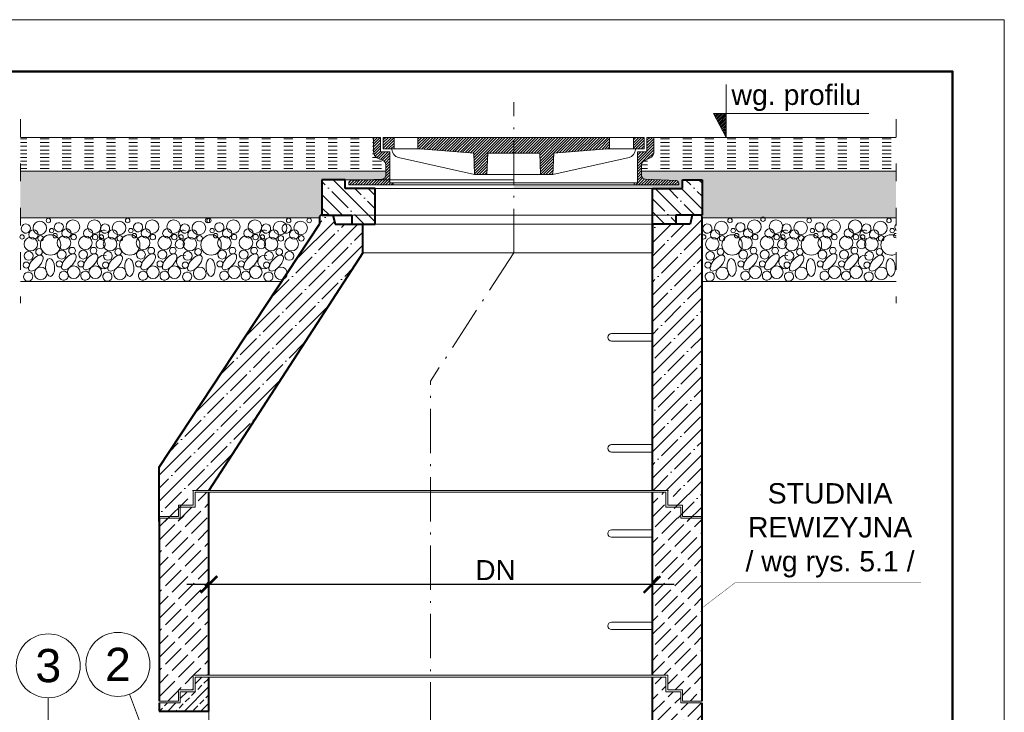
# Model space of a CAD drawing. Header units: millimetres. Extents: x 5531 to 5741, y 3034 to 3331.
# Tile 4 of 4: x 5607 to 5741, y 3237 to 3331. Entities that reach past the tile are written whole.
import ezdxf

# ---------------------------------------------------------------- set-up
doc = ezdxf.new("R2010")
doc.units = ezdxf.units.MM
doc.header["$MEASUREMENT"] = 0
for name, pattern in [('ACAD_ISO03W100', [30, 12, -18]), ('ACAD_ISO10W100', [18.5, 12, -3, 0.5, -3]), ('CENTERX2', [4, 2.5, -0.5, 0.5, -0.5])]:
    doc.linetypes.add(name, pattern=pattern)
doc.layers.get('0').update_dxf_attribs({"lineweight": 13})
doc.layers.get('Defpoints').update_dxf_attribs({"lineweight": 13})
for name, color, linetype, lineweight in [('005', 71, 'Continuous', 13), ('013', 41, 'Continuous', 13), ('04', 22, 'Continuous', 40), ('KONTUR', 82, 'Continuous', 15), ('kreskowanie', 251, 'Continuous', 13), ('opisy', 7, 'Continuous', 13), ('osie', 133, 'CENTERX2', 13)]:
    doc.layers.add(name, color=color, linetype=linetype, lineweight=lineweight)
doc.styles.add('AR', font='arial.ttf')
doc.styles.get("Standard").update_dxf_attribs({"font": 'arial.ttf'})
doc.dimstyles.new('ISO-25', dxfattribs={"dimscale": 2, "dimtxt": 2.5, "dimasz": 3, "dimexe": 4, "dimexo": 0.625, "dimtad": 1, "dimlfac": 10, "dimtxsty": 'Standard', "dimblk": 'ARCHTICK', "dimcen": 2.5, "dimdle": 4, "dimadec": 0, "dimazin": 0, "dimtfac": 1, "dimtmove": 0, "dimatfit": 3, "dimldrblk": 'ARCHTICK', "dimfxl": 1, "dimarcsym": 0})
pattern_1 = [(135, (-370.2225, 65.742), (-1.76776695, -1.76776695), []), (135, (-370.2225, 67.5097), (-1.76776695, -1.76776695), [3.125, -0.625, 0, -0.625])]
pattern_2 = [(45, (-370.2225, 65.742), (-1.76776695, 1.76776695), []), (45, (-368.4547, 65.742), (-1.76776695, 1.76776695), [3.125, -0.625, 0, -0.625])]

# ---------------------------------------------------------------- blocks, each defined once
blk = doc.blocks.new('_ArchTick')
at = {"color": 0, "linetype": 'ByBlock', "const_width": 0.15}
blk.add_lwpolyline([(-0.5, -0.5), (0.5, 0.5)], dxfattribs=at)
blk = doc.blocks.new('*D7')
at = {"layer": 'Defpoints', "color": 0}
for p in [(5632.84, 3259.19), (5692.84, 3259.19), (5632.84, 3254.2)]:
    blk.add_point(p, dxfattribs=at)
at = {"layer": 'opisy', "color": 0, "lineweight": -2}
for p, q in [((5632.84, 3258.25), (5632.84, 3251.2)), ((5692.84, 3258.25), (5692.84, 3251.2)), ((5695.84, 3254.2), (5629.84, 3254.2))]:
    blk.add_line(p, q, dxfattribs=at)
at = {"layer": 'opisy', "color": 0, "lineweight": -2, "xscale": 2.25, "yscale": 2.25, "zscale": 2.25, "rotation": 180}
blk.add_blockref('_ArchTick', (5632.84, 3254.2), dxfattribs=at)
at = {"layer": 'opisy', "color": 0, "lineweight": -2, "xscale": 2.25, "yscale": 2.25, "zscale": 2.25}
blk.add_blockref('_ArchTick', (5692.84, 3254.2), dxfattribs=at)
at = {"layer": 'opisy', "color": 0, "insert": (5671.65, 3256.15), "char_height": 2.7, "attachment_point": 5, "style": 'AR'}
blk.add_mtext('DN', dxfattribs=at)
blk = doc.blocks.new('pokrywa')
at = {"layer": 'kreskowanie'}
h = blk.add_hatch(dxfattribs=at)
h.set_pattern_fill('ANSI31', color=256, scale=0.15, style=0)
h.set_pattern_definition([(45, (-419.2456, -804.1589), (-0.3367596, 0.3367596), [])])
h.paths.add_polyline_path([(-31.58, 6.24, -0.291196), (-31, 5.33), (-31, 2.77, -0.401769), (-31.96, 1.77), (-39.43, 1.45, 0.401769), (-40, 0.85), (-40, 0.43), (-30, 0.43), (-29.22, 0.43), (-29.22, 0.91), (-30, 0.91), (-30, 8.43), (-32.3, 8.43), (-32.3, 11.93), (-34, 11.93), (-34, 8.58, 0.291196), (-32.9, 6.86)])
h.paths.add_polyline_path([(-31.6, 9.13), (-29, 9.13), (-29, 11.93), (-31.6, 11.93)])
h.paths.add_polyline_path([(-23.25, 11.93), (-23.25, 9.13), (-22.66, 9.13), (-13, 8.38), (-13, 11.93)])
h.paths.add_polyline_path([(-13, 11.93), (-13, 8.38), (-9.7, 8.13), (-9.5, 2.93), (-6.5, 2.93), (-6.3, 8.13), (-5, 8.13), (-5, 11.93)])
h.paths.add_polyline_path([(-5, 11.93), (-5, 8.13), (0, 8.13), (0, 11.93)])
h.paths.add_polyline_path([(0, 11.93), (0, 8.13), (5, 8.13), (5, 11.93)])
h.paths.add_polyline_path([(9.7, 8.13), (13, 8.38), (13, 11.93), (5, 11.93), (5, 8.13), (6.3, 8.13), (6.5, 2.93), (9.5, 2.93)])
h.paths.add_polyline_path([(13, 11.93), (13, 8.38), (22.66, 9.13), (23.25, 9.13), (23.25, 11.93)])
h.paths.add_polyline_path([(29, 11.93), (29, 9.13), (31.6, 9.13), (31.6, 11.93)])
h.paths.add_polyline_path([(30, 0.91), (29.22, 0.91), (29.22, 0.43), (30, 0.43), (40, 0.43), (40, 0.85, 0.401769), (39.43, 1.45), (31.96, 1.77, -0.401769), (31, 2.77), (31, 5.33, -0.291196), (31.58, 6.24), (32.9, 6.86, 0.291196), (34, 8.58), (34, 11.93), (32.3, 11.93), (32.3, 8.43), (30, 8.43)])
at = {"layer": '005', "ltscale": 6}
for p, q in [((-34, 8.58), (-34, 11.93)), ((-32.3, 8.43), (-32.3, 11.93)), ((-31.6, 9.13), (-31.6, 11.93)), ((31.6, 9.13), (31.6, 11.93)), ((32.3, 8.43), (32.3, 11.93)), ((34, 8.58), (34, 11.93)), ((-30, 0.91), (-30, 8.43)), ((-9.5, 2.93), (-9.7, 8.13)), ((-6.5, 2.93), (-6.3, 8.13)), ((6.5, 2.93), (6.3, 8.13)), ((9.5, 2.93), (9.7, 8.13)), ((30, 0.91), (30, 8.43)), ((-31, 2.77), (-31, 5.33)), ((31, 2.77), (31, 5.33)), ((-40, 0.43), (-40, 0.85)), ((40, 0.43), (40, 0.85))]:
    blk.add_line(p, q, dxfattribs=at)
at = {"layer": '005'}
for p, q in [((-34, 11.93), (-32.3, 11.93)), ((-31.6, 11.93), (0, 11.93)), ((-29, 9.13), (-29, 11.93)), ((-23.25, 9.13), (-23.25, 11.93)), ((31.6, 11.93), (0, 11.93)), ((23.25, 9.13), (23.25, 11.93)), ((29, 9.13), (29, 11.93)), ((34, 11.93), (32.3, 11.93)), ((-32.3, 8.43), (-30, 8.43)), ((-31.6, 9.13), (-22.66, 9.13)), ((-9.7, 8.13), (-22.66, 9.13)), ((-6.3, 8.13), (0, 8.13)), ((6.3, 8.13), (0, 8.13)), ((9.7, 8.13), (22.66, 9.13)), ((31.6, 9.13), (22.66, 9.13)), ((32.3, 8.43), (30, 8.43)), ((-31.58, 6.24), (-32.9, 6.86)), ((31.58, 6.24), (32.9, 6.86)), ((-9.5, 2.93), (-6.5, 2.93)), ((9.5, 2.93), (6.5, 2.93)), ((-40, 0.43), (-29.22, 0.43)), ((-39.43, 1.45), (-31.96, 1.77)), ((-30, 0.91), (-29.22, 0.91)), ((-29.22, 0.43), (-29.22, 0.91)), ((30, 0.91), (29.22, 0.91)), ((29.22, 0.43), (29.22, 0.91)), ((40, 0.43), (29.22, 0.43)), ((39.43, 1.45), (31.96, 1.77))]:
    blk.add_line(p, q, dxfattribs=at)
for centre, radius, start, end in [((-32.1, 8.58), 1.9, 180, 244.9414), ((32.1, 8.58), 1.9, 295.0586, 0), ((-39.4, 0.85), 0.6, 92.4451, 180), ((39.4, 0.85), 0.6, 360, 87.5549)]:
    blk.add_arc(centre, radius, start, end, dxfattribs=at)
at = {"layer": '005', "ltscale": 6}
for centre, start, end in [((-32, 5.33), 0, 64.9414), ((32, 5.33), 115.0586, 180), ((-32, 2.77), 272.4451, 360), ((32, 2.77), 180, 267.5549)]:
    blk.add_arc(centre, 1, start, end, dxfattribs=at)
at = {"layer": '013'}
for p, q in [((-29.51, 9.13), (-29.51, 9.01)), ((29.51, 9.13), (29.51, 9.01)), ((-9.5, 2.93), (-27.95, 7.06)), ((9.5, 2.93), (27.95, 7.06)), ((-6.5, 2.93), (0, 2.93)), ((6.5, 2.93), (0, 2.93)), ((-30, 0.43), (0, 0.43)), ((-29.22, 0.91), (0, 0.91)), ((29.22, 0.91), (0, 0.91)), ((30, 0.43), (0, 0.43))]:
    blk.add_line(p, q, dxfattribs=at)
for centre, start, end in [((-27.51, 9.01), 180, 257.3699), ((27.51, 9.01), 282.6301, 0)]:
    blk.add_arc(centre, 2, start, end, dxfattribs=at)

msp = doc.modelspace()

# ---------------------------------------------------------------- hatches: boundary and pattern name
at = {"layer": '013'}
h = msp.add_hatch(dxfattribs=at)
h.set_pattern_fill('ANSI31', color=256, scale=0.055122, style=0)
h.set_pattern_definition([(45, (5260.01856, 3019.82979), (-0.12375151, 0.12375151), [])])
h.paths.add_polyline_path([(5702.8827, 3314.7114), (5702.8827, 3317.9419), (5701.1597, 3317.9419)])
at = {"layer": 'kreskowanie'}
h = msp.add_hatch(dxfattribs=at)
h.set_pattern_fill('ISO03W100', color=256, scale=0.1, style=0)
h.set_pattern_definition([(0, (0, 0), (0, 0.5), [1.2, -1.8])])
h.paths.add_polyline_path([(5693.1, 3312.8422, -0.29119612), (5692.4883, 3311.8808), (5691.7463, 3311.5339, 0.29119612), (5691.4243, 3311.0279), (5691.4243, 3310.1155), (5725.8674, 3310.1155), (5725.8674, 3314.7114), (5693.1, 3314.7114)])
h.paths.add_polyline_path([(5656.793, 3311.0279, 0.29119612), (5656.471, 3311.5339), (5655.729, 3311.8808, -0.29119612), (5655.1173, 3312.8422), (5655.1173, 3314.7114), (5607.3334, 3314.7114), (5607.3334, 3310.1155), (5656.793, 3310.1155)])
h = msp.add_hatch(dxfattribs=at)
h.set_pattern_fill('CONCRETE1', color=256, scale=4, style=0)
h.paths.add_polyline_path([(5674.1087, 3307.7736), (5692.8827, 3307.7736), (5696.938, 3307.7736), (5696.938, 3308.9751), (5699.5991, 3308.9751), (5699.5991, 3304.169), (5699.4188, 3304.169), (5699.5991, 3303.9887), (5699.5991, 3303.8102), (5725.8674, 3303.8102), (5725.8674, 3310.1155), (5691.4243, 3310.1155), (5691.4243, 3309.5963, 0.40176902), (5691.9591, 3309.0383), (5696.1306, 3308.8601, -0.40176902), (5696.4515, 3308.5253), (5696.4515, 3308.2879), (5690.8658, 3308.2879), (5674.1087, 3308.2879)])
h.paths.add_polyline_path([(5651.2794, 3308.9751), (5654.7795, 3308.9751), (5656.2582, 3309.0383, 0.40176902), (5656.793, 3309.5963), (5656.793, 3310.1155), (5607.3334, 3310.1155), (5607.3334, 3303.8102), (5647.8249, 3303.8102), (5647.8249, 3303.9887), (5648.0051, 3304.169), (5648.1253, 3304.169), (5648.1253, 3308.9751)])
h = msp.add_hatch(dxfattribs=at)
h.set_pattern_fill('ANSI35', color=256, scale=10, angle=90, style=0)
h.set_pattern_definition(pattern_1)
h.paths.add_polyline_path([(5655.3346, 3307.7736), (5651.2794, 3307.7736), (5651.2794, 3308.9751), (5648.1253, 3308.9751), (5648.1253, 3304.169), (5652.1805, 3304.169), (5652.1805, 3302.9674), (5655.3346, 3302.9674)])
h = msp.add_hatch(dxfattribs=at)
h.set_pattern_fill('ANSI35', color=256, scale=10, angle=90, style=0)
h.set_pattern_definition(pattern_1)
h.paths.add_polyline_path([(5696.938, 3307.7736), (5692.8827, 3307.7736), (5692.8827, 3302.9674), (5696.0368, 3302.9674), (5696.0368, 3304.169), (5699.5991, 3304.169), (5699.5991, 3308.9751), (5696.938, 3308.9751)])
h = msp.add_hatch(dxfattribs=at)
h.set_pattern_fill('ANSI35', color=256, scale=10, style=0)
h.set_pattern_definition(pattern_2)
h.paths.add_polyline_path([(5648.8462, 3304.169), (5648.4257, 3304.169), (5648.0051, 3304.169), (5647.8249, 3303.9887), (5647.8249, 3302.9674), (5626.0991, 3270.085), (5626.0991, 3262.7158), (5629.201, 3262.7158), (5629.5014, 3262.7158), (5629.5014, 3263.9173), (5629.8018, 3263.9173), (5630.0364, 3266.3949, -0.37824245), (5630.6325, 3266.9212), (5631.5689, 3266.9212), (5632.8376, 3266.9212), (5653.6944, 3299.0624), (5653.6944, 3302.9674), (5649.9276, 3302.9674), (5649.6272, 3304.169)])
h = msp.add_hatch(dxfattribs=at)
h.set_pattern_fill('ANSI35', color=256, scale=10, style=0)
h.set_pattern_definition(pattern_2)
h.paths.add_polyline_path([(5696.0368, 3302.9674), (5692.8827, 3302.9674), (5692.8827, 3299.0624), (5692.8827, 3281.64), (5692.8827, 3270.8262), (5692.8827, 3269.3242), (5692.8827, 3266.9212), (5694.1195, 3266.9212), (5695.0559, 3266.9212, -0.37824245), (5695.652, 3266.3949), (5695.8866, 3263.9173), (5696.187, 3263.9173), (5696.187, 3262.7158), (5696.4874, 3262.7158), (5699.5991, 3262.7158), (5699.5991, 3278.0354), (5699.5991, 3302.9674), (5699.5991, 3303.9887), (5699.4188, 3304.169), (5699.0707, 3304.169), (5698.2897, 3304.169), (5697.9893, 3302.9674)])
h = msp.add_hatch(dxfattribs=at)
h.set_pattern_fill('ACAD_ISO02W100', color=256, scale=0.25, angle=45, style=0)
h.set_pattern_definition([(45, (4347.993, 1377.5388), (-0.8838835, 0.8838835), [3, -0.75])])
h.paths.add_polyline_path([(5632.8442, 3224.6935), (5626.0942, 3224.6935), (5626.0942, 3213.4212), (5628.7192, 3213.4212), (5628.7192, 3214.9212), (5630.7192, 3214.9212), (5630.7192, 3216.9212), (5632.8442, 3216.9212)])
h.paths.add_polyline_path([(5699.5942, 3238.1712), (5696.7192, 3238.1712), (5696.7192, 3239.6712), (5694.7192, 3239.6712), (5694.7192, 3241.6712), (5692.8442, 3241.6712), (5692.8442, 3216.9212), (5694.9692, 3216.9212), (5694.9692, 3214.9212), (5696.9692, 3214.9212), (5696.9692, 3213.4212), (5699.5942, 3213.4212)])
h.paths.add_polyline_path([(5699.5942, 3263.1712), (5696.7192, 3263.1712), (5696.7192, 3264.6712), (5694.7192, 3264.6712), (5694.7192, 3266.6712), (5692.8442, 3266.6712), (5692.8442, 3241.9212), (5694.9692, 3241.9212), (5694.9692, 3239.9212), (5696.9692, 3239.9212), (5696.9692, 3238.4212), (5699.5942, 3238.4212)])
h.paths.add_polyline_path([(5632.8442, 3266.6712), (5630.9692, 3266.6712), (5630.9692, 3264.6712), (5628.9692, 3264.6712), (5628.9692, 3263.1712), (5626.0942, 3263.1712), (5626.0942, 3238.4212), (5628.7192, 3238.4212), (5628.7192, 3239.9212), (5630.7192, 3239.9212), (5630.7192, 3241.9212), (5632.8442, 3241.9212)])
h = msp.add_hatch(dxfattribs=at)
h.set_pattern_fill('ANSI33', color=256, scale=0.25, style=0)
h.set_pattern_definition([(45, (4347.993, 1385.293), (-1.122532, 1.122532), []), (45, (4349.1155, 1385.293), (-1.122532, 1.122532), [0.79375, -0.396875])])
h.paths.add_polyline_path([(5632.8442, 3241.6712), (5630.9692, 3241.6712), (5630.9692, 3239.6712), (5628.9692, 3239.6712), (5628.9692, 3238.1712), (5626.0942, 3238.1712), (5626.0942, 3237.0677), (5632.8442, 3237.0677), (5632.8442, 3237.8677), (5632.8442, 3238.1337)])

# ---------------------------------------------------------------- linework, layer by layer
at = {"layer": '013'}
for p, q in [((5702.8827, 3321.8682), (5702.8827, 3314.7114)), ((5701.1597, 3317.9419), (5722.1782, 3317.9419)), ((5702.8827, 3314.7114), (5701.1597, 3317.9419)), ((5655.1173, 3314.7114), (5607.3334, 3314.7114)), ((5693.1, 3314.7114), (5725.8674, 3314.7114)), ((5656.793, 3310.1155), (5607.3334, 3310.1155)), ((5691.4243, 3310.1155), (5725.8674, 3310.1155)), ((5647.8249, 3303.8102), (5607.3334, 3303.8102)), ((5699.5991, 3303.8102), (5725.8674, 3303.8102)), ((5642.7095, 3295.2252), (5607.3334, 3295.2252)), ((5699.5991, 3295.2252), (5725.8674, 3295.2252)), ((5692.8442, 3288.1478), (5687.3442, 3288.1478)), ((5687.3442, 3287.1478), (5692.8442, 3287.1478)), ((5692.8442, 3273.1285), (5687.3442, 3273.1285)), ((5687.3442, 3272.1285), (5692.8442, 3272.1285)), ((5630.7192, 3264.9212), (5630.7192, 3266.9212)), ((5630.7192, 3266.9212), (5632.8442, 3266.9212)), ((5630.9692, 3264.6712), (5630.9692, 3266.6712)), ((5630.9692, 3266.6712), (5632.8442, 3266.6712)), ((5632.8442, 3266.9212), (5692.8442, 3266.9212)), ((5632.8442, 3266.6712), (5692.8442, 3266.6712)), ((5694.9692, 3266.9212), (5692.8442, 3266.9212)), ((5694.7192, 3266.6712), (5692.8442, 3266.6712)), ((5694.7192, 3264.6712), (5694.7192, 3266.6712)), ((5694.9692, 3264.9212), (5694.9692, 3266.9212)), ((5628.7192, 3264.9212), (5630.7192, 3264.9212)), ((5628.7192, 3263.4212), (5628.7192, 3264.9212)), ((5628.9692, 3264.6712), (5630.9692, 3264.6712)), ((5628.9692, 3263.1712), (5628.9692, 3264.6712)), ((5696.7192, 3264.6712), (5694.7192, 3264.6712)), ((5696.9692, 3264.9212), (5694.9692, 3264.9212)), ((5696.7192, 3263.1712), (5696.7192, 3264.6712)), ((5696.9692, 3263.4212), (5696.9692, 3264.9212)), ((5626.0942, 3263.4212), (5628.7192, 3263.4212)), ((5626.0942, 3263.1712), (5628.9692, 3263.1712)), ((5699.5942, 3263.1712), (5696.7192, 3263.1712)), ((5699.5942, 3263.4212), (5696.9692, 3263.4212)), ((5692.8442, 3261.5882), (5687.3442, 3261.5882)), ((5687.3442, 3260.5882), (5692.8442, 3260.5882)), ((5692.8442, 3249.0882), (5687.3442, 3249.0882)), ((5687.3442, 3248.0882), (5692.8442, 3248.0882)), ((5630.7192, 3239.9212), (5630.7192, 3241.9212)), ((5630.7192, 3239.9212), (5630.7192, 3241.9212)), ((5630.7192, 3241.9212), (5632.8442, 3241.9212)), ((5630.7192, 3241.9212), (5632.8442, 3241.9212)), ((5632.8442, 3241.9212), (5692.8442, 3241.9212)), ((5632.8442, 3241.9212), (5692.8442, 3241.9212)), ((5694.9692, 3241.9212), (5692.8442, 3241.9212)), ((5694.9692, 3241.9212), (5692.8442, 3241.9212)), ((5694.9692, 3239.9212), (5694.9692, 3241.9212)), ((5694.9692, 3239.9212), (5694.9692, 3241.9212)), ((5630.9692, 3239.6712), (5630.9692, 3241.6712)), ((5630.9692, 3241.6712), (5632.8442, 3241.6712)), ((5632.8442, 3241.6712), (5692.8442, 3241.6712)), ((5694.7192, 3241.6712), (5692.8442, 3241.6712)), ((5694.7192, 3239.6712), (5694.7192, 3241.6712)), ((5622.0777, 3239.3356), (5624.5166, 3232.9729)), ((5628.7192, 3239.9212), (5630.7192, 3239.9212)), ((5628.7192, 3239.9212), (5630.7192, 3239.9212)), ((5628.7192, 3238.4212), (5628.7192, 3239.9212)), ((5628.7192, 3238.4212), (5628.7192, 3239.9212)), ((5628.9692, 3239.6712), (5630.9692, 3239.6712)), ((5628.9692, 3238.1712), (5628.9692, 3239.6712)), ((5696.7192, 3239.6712), (5694.7192, 3239.6712)), ((5696.9692, 3239.9212), (5694.9692, 3239.9212)), ((5696.9692, 3239.9212), (5694.9692, 3239.9212)), ((5696.7192, 3238.1712), (5696.7192, 3239.6712)), ((5696.9692, 3238.4212), (5696.9692, 3239.9212)), ((5696.9692, 3238.4212), (5696.9692, 3239.9212)), ((5611.0993, 3238.8611), (5611.0993, 3232.9031)), ((5626.0942, 3238.4212), (5628.7192, 3238.4212)), ((5626.0942, 3238.4212), (5628.7192, 3238.4212)), ((5626.0942, 3238.1712), (5628.9692, 3238.1712)), ((5632.8442, 3237.1199), (5632.8442, 3237.8677)), ((5699.5942, 3238.1712), (5696.7192, 3238.1712)), ((5699.5942, 3238.4212), (5696.9692, 3238.4212)), ((5699.5942, 3238.4212), (5696.9692, 3238.4212))]:
    msp.add_line(p, q, dxfattribs=at)
at = {"layer": '013', "ltscale": 6}
for p, q in [((5632.8442, 3241.9212), (5632.8442, 3266.6712)), ((5692.8442, 3241.9212), (5692.8442, 3266.6712)), ((5626.0942, 3238.4212), (5626.0942, 3263.1712)), ((5699.5942, 3238.4212), (5699.5942, 3263.1712)), ((5692.8442, 3216.9212), (5692.8442, 3241.6712)), ((5632.8442, 3235.7256), (5632.8442, 3238.1337))]:
    msp.add_line(p, q, dxfattribs=at)
at = {"layer": '013'}
for centre in [(5611.0993, 3243.1895), (5620.5285, 3243.3773)]:
    msp.add_circle(centre, 4.3284, dxfattribs=at)
for centre in [(5687.3442, 3287.6478), (5687.3442, 3272.6285), (5687.3442, 3261.0882), (5687.3442, 3248.5882)]:
    msp.add_arc(centre, 0.5, 90, 270, dxfattribs=at)
at = {"layer": '04'}
for p, q in [((5648.1253, 3308.9751), (5648.1253, 3304.169)), ((5651.2794, 3308.9751), (5648.1253, 3308.9751)), ((5651.2794, 3307.7736), (5651.2794, 3308.9751)), ((5696.938, 3307.7736), (5696.938, 3308.9751)), ((5696.938, 3308.9751), (5699.5991, 3308.9751)), ((5699.5991, 3308.9751), (5699.5991, 3304.169)), ((5655.3346, 3307.7736), (5651.2794, 3307.7736)), ((5655.3346, 3302.9674), (5655.3346, 3307.7736)), ((5692.8827, 3307.7736), (5696.938, 3307.7736)), ((5692.8827, 3302.9674), (5692.8827, 3307.7736)), ((5648.0051, 3304.169), (5647.8249, 3303.9887)), ((5647.8249, 3303.9887), (5647.8249, 3302.9674)), ((5648.8462, 3304.169), (5648.0051, 3304.169)), ((5648.1253, 3304.169), (5652.1805, 3304.169)), ((5649.6272, 3304.169), (5649.9276, 3304.169)), ((5649.6272, 3304.169), (5649.9276, 3302.9674)), ((5652.1805, 3304.169), (5652.1805, 3302.9674)), ((5699.5991, 3304.169), (5696.0368, 3304.169)), ((5696.0368, 3304.169), (5696.0368, 3302.9674)), ((5698.2897, 3304.169), (5697.9893, 3304.169)), ((5698.2897, 3304.169), (5697.9893, 3302.9674)), ((5699.4188, 3304.169), (5699.0707, 3304.169)), ((5699.5991, 3303.9887), (5699.4188, 3304.169)), ((5699.5991, 3278.0354), (5699.5991, 3303.9887)), ((5699.5991, 3302.9674), (5699.5991, 3303.9887)), ((5626.0991, 3270.085), (5647.8249, 3302.9674)), ((5649.9276, 3302.9674), (5655.3346, 3302.9674)), ((5652.1805, 3302.9674), (5655.3346, 3302.9674)), ((5653.6944, 3299.0624), (5653.6944, 3302.9674)), ((5696.0368, 3302.9674), (5692.8827, 3302.9674)), ((5692.8827, 3266.9212), (5692.8827, 3302.9674)), ((5692.8827, 3302.9674), (5692.8827, 3299.0624)), ((5697.9893, 3302.9674), (5692.8827, 3302.9674)), ((5653.6944, 3299.0624), (5632.8376, 3266.9212)), ((5699.5991, 3262.7158), (5699.5991, 3278.0354)), ((5626.0991, 3262.7158), (5626.0991, 3270.085)), ((5632.8442, 3241.9212), (5632.8442, 3266.6712)), ((5692.8442, 3266.6712), (5692.8442, 3241.9212)), ((5626.0942, 3263.1712), (5626.0942, 3238.4212)), ((5699.5942, 3263.1712), (5699.5942, 3238.4212)), ((5632.8442, 3237.0677), (5632.8442, 3241.6712)), ((5692.8442, 3241.6712), (5692.8442, 3216.9212)), ((5626.0942, 3238.1712), (5626.0942, 3237.0677)), ((5632.8442, 3237.1199), (5632.8442, 3237.8677)), ((5699.5942, 3238.1712), (5699.5942, 3213.1337)), ((5626.0942, 3237.0677), (5632.8442, 3237.0677))]:
    msp.add_line(p, q, dxfattribs=at)
msp.add_point((5692.8827, 3302.9674), dxfattribs=at)
at = {"layer": 'Defpoints', "color": 0, "linetype": 'ByBlock'}
msp.add_point((5692.8827, 3266.9212), dxfattribs=at)
at = {"layer": 'KONTUR'}
for p, q in [((5651.2794, 3308.9751), (5674.1087, 3308.9751)), ((5655.3346, 3307.7736), (5674.1087, 3307.7736)), ((5692.8827, 3307.7736), (5674.1087, 3307.7736)), ((5648.4257, 3304.169), (5698.9983, 3304.169)), ((5674.1087, 3302.9674), (5655.3346, 3302.9674)), ((5692.8827, 3302.9674), (5655.3346, 3302.9674)), ((5674.1087, 3302.9674), (5692.8827, 3302.9674)), ((5692.8827, 3299.0624), (5653.6944, 3299.0624)), ((5692.8827, 3281.64), (5692.8827, 3266.9212)), ((5692.8827, 3269.3242), (5692.8827, 3270.8262)), ((5630.6325, 3266.9212), (5632.5053, 3266.9212)), ((5631.5689, 3266.9212), (5694.1195, 3266.9212)), ((5695.0559, 3266.9212), (5693.1831, 3266.9212))]:
    msp.add_line(p, q, dxfattribs=at)
at = {"layer": 'kreskowanie'}
for centre, radius in [((5609.9593, 3302.4479), 0.9199), ((5611.1189, 3303.4554), 0.3003), ((5614.4316, 3302.6245), 0.9199), ((5617.3434, 3302.6245), 0.9199), ((5620.6868, 3302.4479), 0.9199), ((5621.8464, 3303.4554), 0.3003), ((5625.1591, 3302.6245), 0.9199), ((5628.0709, 3302.6245), 0.9199), ((5631.4878, 3302.4479), 0.9199), ((5632.6474, 3303.4554), 0.3003), ((5632.8454, 3303.4554), 0.3003), ((5636.158, 3302.6245), 0.9199), ((5639.0699, 3302.6245), 0.9199), ((5642.4868, 3302.4479), 0.9199), ((5643.6464, 3303.4554), 0.3003), ((5645.2582, 3302.4479), 0.9199), ((5646.4178, 3303.4554), 0.3003), ((5702.225, 3302.4479), 0.9199), ((5703.3846, 3303.4554), 0.3003), ((5706.6973, 3302.6245), 0.9199), ((5707.8569, 3303.632), 0.3003), ((5709.6091, 3302.6245), 0.9199), ((5712.9525, 3302.4479), 0.9199), ((5714.1121, 3303.4554), 0.3003), ((5717.4248, 3302.6245), 0.9199), ((5720.3366, 3302.6245), 0.9199), ((5723.7535, 3302.4479), 0.9199), ((5724.9131, 3303.4554), 0.3003), ((5609.1067, 3301.5474), 0.6343), ((5611.552, 3302.0952), 0.3003), ((5612.0254, 3301.4134), 0.3003), ((5613.579, 3301.724), 0.6343), ((5616.4908, 3301.724), 0.6343), ((5619.8342, 3301.5474), 0.6343), ((5622.2795, 3302.0952), 0.3003), ((5622.7529, 3301.4134), 0.3003), ((5624.3065, 3301.724), 0.6343), ((5627.2183, 3301.724), 0.6343), ((5630.6352, 3301.5474), 0.6343), ((5633.2784, 3302.0952), 0.3003), ((5633.7519, 3301.4134), 0.3003), ((5635.3054, 3301.724), 0.6343), ((5638.2173, 3301.724), 0.6343), ((5641.6342, 3301.5474), 0.6343), ((5644.4056, 3301.5474), 0.6343), ((5701.3724, 3301.5474), 0.6343), ((5703.8176, 3302.0952), 0.3003), ((5704.2911, 3301.4134), 0.3003), ((5705.8447, 3301.724), 0.6343), ((5708.7565, 3301.724), 0.6343), ((5712.0999, 3301.5474), 0.6343), ((5714.5452, 3302.0952), 0.3003), ((5715.0186, 3301.4134), 0.3003), ((5716.5722, 3301.724), 0.6343), ((5719.484, 3301.724), 0.6343), ((5722.9009, 3301.5474), 0.6343), ((5725.3462, 3302.0952), 0.3003), ((5607.5531, 3301.2369), 0.3003), ((5608.7401, 3300.2617), 0.9199), ((5610.0576, 3301.0386), 0.3725), ((5611.4095, 3300.1501), 1.3794), ((5613.2124, 3300.4382), 0.9199), ((5614.5299, 3301.2151), 0.3725), ((5616.1242, 3300.4382), 0.9199), ((5617.4417, 3301.2151), 0.3725), ((5618.2806, 3301.2369), 0.3003), ((5619.4676, 3300.2617), 0.9199), ((5620.7852, 3301.0386), 0.3725), ((5622.137, 3300.1501), 1.3794), ((5623.9399, 3300.4382), 0.9199), ((5625.2574, 3301.2151), 0.3725), ((5626.8517, 3300.4382), 0.9199), ((5628.1693, 3301.2151), 0.3725), ((5629.0817, 3301.2369), 0.3003), ((5630.2686, 3300.2617), 0.9199), ((5631.5862, 3301.0386), 0.3725), ((5633.136, 3300.1501), 1.3794), ((5634.9388, 3300.4382), 0.9199), ((5636.2564, 3301.2151), 0.3725), ((5637.8506, 3300.4382), 0.9199), ((5639.1682, 3301.2151), 0.3725), ((5640.0806, 3301.2369), 0.3003), ((5641.2676, 3300.2617), 0.9199), ((5642.5851, 3301.0386), 0.3725), ((5644.039, 3300.2617), 0.9199), ((5645.3565, 3301.0386), 0.3725), ((5699.8188, 3301.2369), 0.3003), ((5701.0058, 3300.2617), 0.9199), ((5702.3233, 3301.0386), 0.3725), ((5703.6752, 3300.1501), 1.3794), ((5705.478, 3300.4382), 0.9199), ((5706.7956, 3301.2151), 0.3725), ((5708.3899, 3300.4382), 0.9199), ((5709.7074, 3301.2151), 0.3725), ((5710.5463, 3301.2369), 0.3003), ((5711.7333, 3300.2617), 0.9199), ((5713.0509, 3301.0386), 0.3725), ((5714.4027, 3300.1501), 1.3794), ((5716.2056, 3300.4382), 0.9199), ((5717.5231, 3301.2151), 0.3725), ((5719.1174, 3300.4382), 0.9199), ((5720.4349, 3301.2151), 0.3725), ((5721.3473, 3301.2369), 0.3003), ((5722.5343, 3300.2617), 0.9199), ((5723.8519, 3301.0386), 0.3725), ((5608.4394, 3298.6727), 0.6007), ((5609.8455, 3299.2015), 0.4485), ((5612.9117, 3298.8493), 0.6007), ((5614.3177, 3299.3781), 0.4485), ((5615.8235, 3298.8493), 0.6007), ((5617.2295, 3299.3781), 0.4485), ((5619.167, 3298.6727), 0.6007), ((5620.573, 3299.2015), 0.4485), ((5623.6392, 3298.8493), 0.6007), ((5625.0452, 3299.3781), 0.4485), ((5626.5511, 3298.8493), 0.6007), ((5627.9571, 3299.3781), 0.4485), ((5629.968, 3298.6727), 0.6007), ((5631.374, 3299.2015), 0.4485), ((5634.6382, 3298.8493), 0.6007), ((5636.0442, 3299.3781), 0.4485), ((5637.55, 3298.8493), 0.6007), ((5638.956, 3299.3781), 0.4485), ((5640.9669, 3298.6727), 0.6007), ((5642.3729, 3299.2015), 0.4485), ((5643.7383, 3298.6727), 0.6007), ((5700.7051, 3298.6727), 0.6007), ((5702.1111, 3299.2015), 0.4485), ((5705.1774, 3298.8493), 0.6007), ((5706.5834, 3299.3781), 0.4485), ((5708.0892, 3298.8493), 0.6007), ((5709.4952, 3299.3781), 0.4485), ((5711.4327, 3298.6727), 0.6007), ((5712.8387, 3299.2015), 0.4485), ((5715.9049, 3298.8493), 0.6007), ((5717.3109, 3299.3781), 0.4485), ((5718.8167, 3298.8493), 0.6007), ((5720.2228, 3299.3781), 0.4485), ((5722.2337, 3298.6727), 0.6007), ((5723.6397, 3299.2015), 0.4485), ((5608.1319, 3297.4168), 0.4164), ((5612.6042, 3297.5934), 0.4164), ((5615.516, 3297.5934), 0.4164), ((5618.8595, 3297.4168), 0.4164), ((5623.3317, 3297.5934), 0.4164), ((5626.2435, 3297.5934), 0.4164), ((5629.6605, 3297.4168), 0.4164), ((5634.3307, 3297.5934), 0.4164), ((5637.2425, 3297.5934), 0.4164), ((5640.6594, 3297.4168), 0.4164), ((5700.3976, 3297.4168), 0.4164), ((5704.8699, 3297.5934), 0.4164), ((5707.7817, 3297.5934), 0.4164), ((5711.1252, 3297.4168), 0.4164), ((5715.5974, 3297.5934), 0.4164), ((5718.5092, 3297.5934), 0.4164), ((5721.9262, 3297.4168), 0.4164), ((5610.0721, 3296.2905), 0.8576), ((5614.5444, 3296.4671), 0.8576), ((5617.4562, 3296.4671), 0.8576), ((5620.7997, 3296.2905), 0.8576), ((5625.2719, 3296.4671), 0.8576), ((5628.1837, 3296.4671), 0.8576), ((5631.6007, 3296.2905), 0.8576), ((5636.2709, 3296.4671), 0.8576), ((5639.1827, 3296.4671), 0.8576), ((5642.5996, 3296.2905), 0.8576), ((5702.3378, 3296.2905), 0.8576), ((5706.8101, 3296.4671), 0.8576), ((5709.7219, 3296.4671), 0.8576), ((5713.0654, 3296.2905), 0.8576), ((5717.5376, 3296.4671), 0.8576), ((5720.4494, 3296.4671), 0.8576), ((5723.8664, 3296.2905), 0.8576)]:
    msp.add_circle(centre, radius, dxfattribs=at)
for centre, radius, start, end in [((5725.8196, 3301.4134), 0.3003, 80.849527, 279.150473), ((5725.2037, 3300.1501), 1.3794, 61.241387, 298.758613), ((5618.6605, 3297.8599), 0.9199, 72.361965, 287.638035), ((5629.388, 3297.8599), 0.9199, 72.361965, 287.638035), ((5640.387, 3297.8599), 0.9199, 72.361965, 287.638035), ((5710.9262, 3297.8599), 0.9199, 72.361965, 287.638035), ((5721.6537, 3297.8599), 0.9199, 72.361965, 287.638035)]:
    msp.add_arc(centre, radius, start, end, dxfattribs=at)
for centre in [(5608.0593, 3302.373), (5612.5315, 3302.5495), (5618.7868, 3302.373), (5623.2591, 3302.5495), (5629.5878, 3302.373), (5634.258, 3302.5495), (5640.5867, 3302.373), (5643.3582, 3302.373), (5700.325, 3302.373), (5704.7972, 3302.5495), (5711.0525, 3302.373), (5715.5248, 3302.5495), (5721.8535, 3302.373), (5618.1839, 3300.2555), (5628.9114, 3300.2555), (5639.9104, 3300.2555), (5710.4496, 3300.2555), (5721.1771, 3300.2555), (5608.3788, 3295.8642), (5613.2041, 3295.9879), (5616.1159, 3295.9879), (5619.1063, 3295.8642), (5623.9316, 3295.9879), (5626.8435, 3295.9879), (5629.9073, 3295.8642), (5634.9306, 3295.9879), (5637.8424, 3295.9879), (5640.9063, 3295.8642), (5700.6445, 3295.8642), (5705.4698, 3295.9879), (5708.3816, 3295.9879), (5711.372, 3295.8642), (5716.1973, 3295.9879), (5719.1092, 3295.9879), (5722.173, 3295.8642)]:
    msp.add_ellipse(centre, major_axis=(-0.3715, -0.5023), ratio=0.99116726, dxfattribs=at)
for centre, start_param, end_param in [((5618.595, 3301.5566), 3.19521533, 7.51156959), ((5629.3225, 3301.5566), 3.19521533, 7.51156959), ((5640.3214, 3301.5566), 3.19521533, 7.51156959), ((5710.8607, 3301.5566), 3.19521533, 7.51156959), ((5721.5882, 3301.5566), 3.19521533, 7.51156959), ((5726.3258, 3302.5495), 4.61257475, 6.09421016)]:
    msp.add_ellipse(centre, major_axis=(-0.3715, -0.5023), ratio=0.99116726, start_param=start_param, end_param=end_param, dxfattribs=at)
at = {"layer": 'kreskowanie', "extrusion": (0, 0, -1)}
for centre, major_axis, ratio in [((5613.8904, 3297.8698), (-0.8728, -1.0013), 0.46618908), ((5616.8022, 3297.8698), (-0.8728, -1.0013), 0.46618908), ((5624.6179, 3297.8698), (-0.8728, -1.0013), 0.46618908), ((5627.5297, 3297.8698), (-0.8728, -1.0013), 0.46618908), ((5635.6168, 3297.8698), (-0.8728, -1.0013), 0.46618908), ((5638.5287, 3297.8698), (-0.8728, -1.0013), 0.46618908), ((5706.1561, 3297.8698), (-0.8728, -1.0013), 0.46618908), ((5709.0679, 3297.8698), (-0.8728, -1.0013), 0.46618908), ((5716.8836, 3297.8698), (-0.8728, -1.0013), 0.46618908), ((5719.7954, 3297.8698), (-0.8728, -1.0013), 0.46618908), ((5609.4181, 3297.6932), (-0.8728, -1.0013), 0.46618908), ((5611.3472, 3297.1082), (0.0665, -1.2065), 0.50888718), ((5620.1456, 3297.6932), (-0.8728, -1.0013), 0.46618908), ((5622.0747, 3297.1082), (0.0665, -1.2065), 0.50888718), ((5630.9466, 3297.6932), (-0.8728, -1.0013), 0.46618908), ((5633.0736, 3297.1082), (0.0665, -1.2065), 0.50888718), ((5641.9456, 3297.6932), (-0.8728, -1.0013), 0.46618908), ((5701.6838, 3297.6932), (-0.8728, -1.0013), 0.46618908), ((5703.6129, 3297.1082), (0.0665, -1.2065), 0.50888718), ((5712.4113, 3297.6932), (-0.8728, -1.0013), 0.46618908), ((5714.3404, 3297.1082), (0.0665, -1.2065), 0.50888718), ((5723.2123, 3297.6932), (-0.8728, -1.0013), 0.46618908), ((5725.1414, 3297.1082), (0.0665, -1.2065), 0.50888718)]:
    msp.add_ellipse(centre, major_axis=major_axis, ratio=ratio, dxfattribs=at)
at = {"layer": 'opisy'}
msp.add_lwpolyline([(5530.5237, 3033.6387), (5740.5237, 3033.6387), (5740.5237, 3330.6387), (5530.5237, 3330.6387)], close=True, dxfattribs=at)
at = {"layer": 'opisy', "lineweight": 50}
msp.add_lwpolyline([(5551.5237, 3040.6387), (5733.5237, 3040.6387), (5733.5237, 3323.6387), (5551.5237, 3323.6387)], close=True, dxfattribs=at)
at = {"layer": 'opisy', "const_width": 0.05}
msp.add_lwpolyline([(5729.2524, 3254.4033), (5704.0389, 3254.4033), (5699.5942, 3251.0139)], dxfattribs=at)
at = {"layer": 'osie', "linetype": 'ACAD_ISO10W100', "ltscale": 0.5}
for p, q in [((5674.1087, 3299.0624), (5674.1087, 3319.4901)), ((5674.1087, 3299.0624), (5662.8442, 3281.7033)), ((5662.8442, 3188.7117), (5662.8442, 3281.7033))]:
    msp.add_line(p, q, dxfattribs=at)
at = {"layer": 'osie', "linetype": 'ACAD_ISO03W100', "ltscale": 0.2}
for p, q in [((5607.3334, 3317.1684), (5607.3334, 3292.2747)), ((5725.8674, 3317.1684), (5725.8674, 3292.2747))]:
    msp.add_line(p, q, dxfattribs=at)

# ---------------------------------------------------------------- block references
at = {"layer": 'osie', "xscale": 0.5585701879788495, "yscale": 0.5585701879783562, "zscale": 0.558570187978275}
msp.add_blockref('pokrywa', (5674.1087, 3308.0481), dxfattribs=at)

# ---------------------------------------------------------------- texts
at = {"layer": '013', "char_height": 4.5, "width": 5.1886, "attachment_point": 5, "style": 'AR'}
for s, insert in [('3', (5611.0993, 3243.1895)), ('2', (5620.5285, 3243.3773))]:
    msp.add_mtext(s, dxfattribs=dict(at, insert=insert))
at = {"layer": 'opisy', "style": 'AR'}
msp.add_text('wg. profilu', height=2.75608, dxfattribs=at).set_placement((5703.5849, 3319.1012))
at = {"layer": 'opisy', "insert": (5716.9339, 3261.5233), "char_height": 2.75608, "width": 29.0924, "attachment_point": 5, "style": 'AR'}
msp.add_mtext('\\fArial|b0|i0|c238|p34;STUDNIA REWIZYJNA \\P/ wg rys. 5.1 /', dxfattribs=at)

# ---------------------------------------------------------------- dimensions: what is measured, and where the dimension line sits
at = {"layer": 'opisy'}
dim = msp.add_linear_dim(base=(5632.8442, 3254.1955), p1=(5692.8442, 3259.1918), p2=(5632.8442, 3259.1918), text='DN', dimstyle='ISO-25', override={"dimscale": 1.5, "dimtxt": 1.8, "dimasz": 1.5, "dimexe": 2, "dimgap": 0.4, "dimtxsty": 'AR', "dimblk1": 'ArchTick', "dimblk2": 'ArchTick', "dimsah": 1, "dimdle": 2}, dxfattribs=at)
dim.commit()
dim.dimension.update_dxf_attribs({"geometry": '*D7', "text_midpoint": (5671.6483, 3254.1955), "dimtype": 160})

doc.saveas('drawing.dxf')
